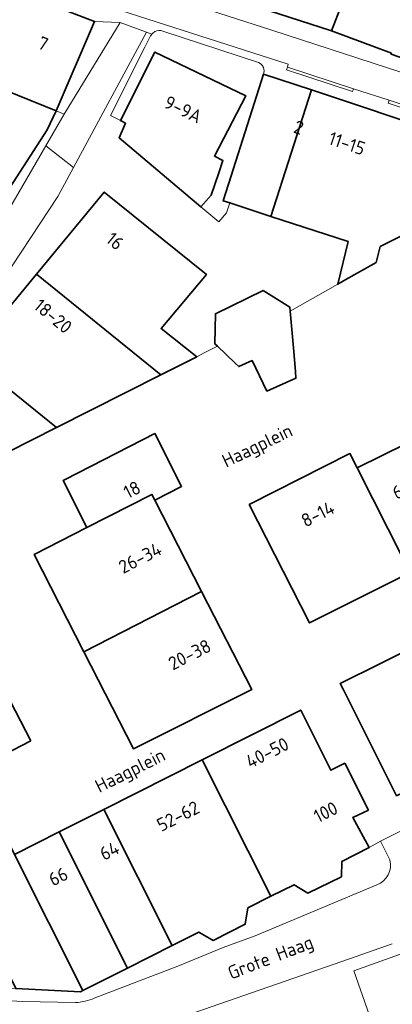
# Model space of a CAD drawing. Header units: metres. Extents: x 152391 to 157968, y 462336 to 467280.
# Tile 46 of 256: x 155043 to 155081, y 462735 to 462835. Entities that reach past the tile are written whole.
import ezdxf
from ezdxf.enums import TextEntityAlignment as Align

# ---------------------------------------------------------------- set-up
doc = ezdxf.new("R2010")
doc.units = ezdxf.units.M
doc.header["$LTSCALE"] = 0.75
for name, color, linetype, lineweight in [('B-WE-IE-TERREINAFSCHEIDING_KUNSTMATIG_MUUR-GV', 251, 'Continuous', 18), ('B-WE-OG-BEBOUWING-GV', 6, 'Continuous', 35), ('B-WE-OG-BEBOUWING-T18', 1, 'Continuous', 18), ('B-WE-OG-TOPOGRAFIE-T18', 1, 'Continuous', 18), ('B-WE-VH-VERHARDING_STRAATBAKSTEEN-GV', 251, 'Continuous', 18)]:
    doc.layers.add(name, color=color, linetype=linetype, lineweight=lineweight)
doc.styles.add('NLCS-ISO-M750-T18', font='NLCS-ISO.ttf', dxfattribs={"height": 1.35})

msp = doc.modelspace()

# ---------------------------------------------------------------- linework, layer by layer
at = {"layer": 'B-WE-IE-TERREINAFSCHEIDING_KUNSTMATIG_MUUR-GV'}
for points in [[(155070.142, 462829.784), (155070.043, 462829.485), (155076.735, 462827.29), (155076.834, 462827.589)], [(155080.463, 462826.409), (155080.365, 462826.11), (155088.32, 462823.494), (155088.418, 462823.793)]]:
    msp.add_lwpolyline(points, close=True, dxfattribs=at)
at = {"layer": 'B-WE-OG-BEBOUWING-GV'}
for points in [[(155077.755, 462841.585), (155077.887, 462841.927), (155073.815, 462843.478), (155069.885, 462844.976), (155069.764, 462844.674), (155066.243, 462836.163), (155074.526, 462833.478), (155074.619, 462833.445)], [(155077.755, 462841.585), (155074.619, 462833.445), (155080.675, 462831.188), (155080.642, 462831.093), (155085.997, 462829.221), (155086.03, 462829.316), (155091.804, 462827.279), (155091.791, 462827.247), (155091.991, 462827.165), (155094.958, 462835.039), (155095.126, 462835.485), (155094.901, 462835.564), (155086.217, 462838.614), (155086.123, 462838.367), (155080.207, 462840.601), (155080.249, 462840.71)], [(155046.737, 462825.343), (155038.85, 462828.511), (155040.241, 462832.121), (155033.833, 462834.766), (155031.792, 462830.04), (155016.086, 462840.416), (155014.053, 462834.116), (155027.687, 462824.505), (155040.619, 462815.393), (155045.804, 462823.402)], [(155040.241, 462832.121), (155038.85, 462828.511), (155046.737, 462825.343), (155050.629, 462834.402), (155042.408, 462837.571), (155042.373, 462837.486)], [(155061.379, 462815.624), (155062.412, 462816.788), (155063.188, 462819.062), (155063.618, 462820.321), (155062.75, 462820.759), (155065.934, 462826.868), (155056.731, 462831.308), (155053.239, 462824.355), (155053.766, 462824.076), (155053.117, 462822.589)], [(155064.449, 462818.741), (155063.646, 462816.215), (155064.316, 462815.996), (155068.468, 462814.639), (155072.575, 462827.455), (155067.73, 462829.069)], [(155072.575, 462827.455), (155068.468, 462814.639), (155076.288, 462812.082), (155075.239, 462807.756), (155076.076, 462808.232), (155078.592, 462809.664), (155079.138, 462809.975), (155079.536, 462811.58), (155085.457, 462814.567), (155086.241, 462817.014), (155087.329, 462820.409), (155086.03, 462822.973)], [(155044.726, 462808.769), (155057.343, 462798.568), (155060.976, 462800.404), (155057.357, 462803.272), (155061.947, 462808.734), (155051.597, 462817.102)], [(155037.855, 462800.436), (155046.773, 462793.225), (155057.343, 462798.568), (155044.726, 462808.769)], [(155063.074, 462801.464), (155064.854, 462799.762), (155065.215, 462799.416), (155066.563, 462800.017), (155068.066, 462796.919), (155071.014, 462798.222), (155070.96, 462798.862), (155070.784, 462800.948), (155070.44, 462805.025), (155070.406, 462805.422), (155067.705, 462807.119), (155062.859, 462804.764), (155062.812, 462801.714)], [(155029.485, 462784.487), (155046.773, 462793.225), (155037.855, 462800.436), (155031.129, 462792.279), (155027.633, 462788.134), (155028.84, 462785.757)], [(155049.835, 462783.099), (155056.431, 462786.441), (155056.73, 462785.856), (155059.429, 462787.259), (155056.723, 462792.606), (155047.64, 462787.954), (155047.43, 462787.846)], [(155081.932, 462779.783), (155086.754, 462782.139), (155082.148, 462791.566), (155077.223, 462789.129)], [(155081.932, 462779.783), (155077.223, 462789.129), (155076.471, 462790.578), (155066.279, 462785.417), (155070.593, 462776.95), (155072.391, 462773.422), (155082.583, 462778.533)], [(155056.73, 462785.856), (155056.431, 462786.441), (155049.835, 462783.099), (155044.489, 462780.342), (155049.524, 462770.497), (155061.464, 462776.604)], [(155061.464, 462776.604), (155049.524, 462770.497), (155054.559, 462760.652), (155066.549, 462766.666)], [(155091.151, 462760.867), (155085.442, 462772.25), (155079.56, 462769.308), (155075.497, 462767.276), (155075.786, 462766.699), (155081.208, 462755.881)], [(155044.16, 462761.442), (155042.103, 462765.445), (155039.321, 462770.858), (155028.067, 462765.112), (155034.021, 462753.33), (155036.818, 462754.783), (155035.816, 462757.182), (155038.454, 462758.529)], [(155078.36, 462754.428), (155075.955, 462759.175), (155074.557, 462758.474), (155071.5, 462764.571), (155061.53, 462759.537), (155068.472, 462745.693), (155070.82, 462746.87), (155072.221, 462746.021), (155075.618, 462747.675), (155075.666, 462749.225), (155078.415, 462750.628), (155076.761, 462753.676)], [(155051.559, 462754.502), (155058.481, 462740.696), (155061.177, 462742.059), (155062.628, 462741.21), (155065.875, 462742.864), (155066.123, 462744.515), (155068.472, 462745.693), (155061.53, 462759.537)], [(155058.481, 462740.696), (155051.559, 462754.502), (155047.039, 462752.22), (155053.963, 462738.411)], [(155049.447, 462736.127), (155053.963, 462738.411), (155047.039, 462752.22), (155042.522, 462749.939)], [(155038.329, 462742.231), (155040.086, 462738.685), (155041.235, 462739.287), (155042.637, 462736.338), (155049.186, 462735.995), (155049.447, 462736.127), (155042.522, 462749.939), (155041.871, 462751.288), (155036.376, 462748.532), (155037.701, 462745.986), (155039.08, 462743.335), (155037.981, 462742.934)]]:
    msp.add_lwpolyline(points, close=True, dxfattribs=at)
at = {"layer": 'B-WE-VH-VERHARDING_STRAATBAKSTEEN-GV'}
for points in [[(155048.76, 462840.168), (155042.061, 462842.741), (155034.448, 462845.839), (155021.23, 462851.491), (155020.466, 462849.068), (155043.079, 462839.523), (155053.279, 462835.506), (155070.235, 462830.069), (155070.142, 462829.784), (155076.834, 462827.589)], [(155048.76, 462840.168), (155042.061, 462842.741), (155034.448, 462845.839), (155021.23, 462851.491), (155020.466, 462849.068), (155043.079, 462839.523), (155053.279, 462835.506), (155070.235, 462830.069), (155070.142, 462829.784), (155076.834, 462827.589)], [(155053.418, 462838.434), (155068.567, 462833.512), (155093.352, 462825.432)], [(155093.352, 462825.432), (155068.567, 462833.512), (155053.418, 462838.434)], [(155053.418, 462838.434), (155068.567, 462833.512), (155093.352, 462825.432)], [(155093.352, 462825.432), (155068.567, 462833.512), (155053.418, 462838.434)], [(155042.408, 462837.571), (155050.629, 462834.402), (155053.212, 462834.31), (155055.888, 462833.319), (155056.415, 462833.12)], [(155042.408, 462837.571), (155050.629, 462834.402), (155053.212, 462834.31), (155055.888, 462833.319), (155056.415, 462833.12)], [(155088.32, 462823.494), (155080.365, 462826.11), (155080.463, 462826.409), (155076.834, 462827.589), (155076.735, 462827.29), (155070.043, 462829.485), (155070.142, 462829.784), (155070.235, 462830.069), (155053.279, 462835.506)], [(155088.32, 462823.494), (155080.365, 462826.11), (155080.463, 462826.409), (155076.834, 462827.589), (155076.735, 462827.29), (155070.043, 462829.485), (155070.142, 462829.784), (155070.235, 462830.069), (155053.279, 462835.506)], [(155085.997, 462829.221), (155080.642, 462831.093), (155080.675, 462831.188), (155074.619, 462833.445), (155074.526, 462833.478), (155066.243, 462836.163)], [(155085.997, 462829.221), (155080.642, 462831.093), (155080.675, 462831.188), (155074.619, 462833.445), (155074.526, 462833.478), (155066.243, 462836.163)], [(155056.415, 462833.12), (155055.888, 462833.319), (155048.501, 462819.599), (155046.91, 462816.643), (155040.421, 462806.839), (155022.391, 462783.665), (155018.256, 462778.573)], [(155056.415, 462833.12), (155055.888, 462833.319), (155048.501, 462819.599), (155046.91, 462816.643), (155040.421, 462806.839), (155022.391, 462783.665), (155018.256, 462778.573)], [(155057.515, 462833.431), (155067.222, 462830.24)], [(155057.515, 462833.431), (155067.222, 462830.24)], [(155060.976, 462800.404), (155061.798, 462800.819), (155063.074, 462801.464), (155062.812, 462801.714), (155062.859, 462804.764), (155067.705, 462807.119), (155070.406, 462805.422), (155070.44, 462805.025), (155075.239, 462807.756), (155076.288, 462812.082), (155068.468, 462814.639), (155064.316, 462815.996), (155063.988, 462814.993), (155063.192, 462814.096), (155061.379, 462815.624), (155053.117, 462822.589), (155053.766, 462824.076), (155053.239, 462824.355), (155052.228, 462824.862), (155055.709, 462831.8), (155056.277, 462832.932)], [(155060.976, 462800.404), (155061.798, 462800.819), (155063.074, 462801.464), (155062.812, 462801.714), (155062.859, 462804.764), (155067.705, 462807.119), (155070.406, 462805.422), (155070.44, 462805.025), (155075.239, 462807.756), (155076.288, 462812.082), (155068.468, 462814.639), (155064.316, 462815.996), (155063.988, 462814.993), (155063.192, 462814.096), (155061.379, 462815.624), (155053.117, 462822.589), (155053.766, 462824.076), (155053.239, 462824.355), (155052.228, 462824.862), (155055.709, 462831.8), (155056.277, 462832.932)], [(155067.73, 462829.069), (155072.575, 462827.455), (155086.03, 462822.973)], [(155067.73, 462829.069), (155072.575, 462827.455), (155086.03, 462822.973)], [(155076.834, 462827.589), (155080.463, 462826.409), (155088.418, 462823.793)], [(155076.834, 462827.589), (155080.463, 462826.409), (155088.418, 462823.793)], [(155029.038, 462743.384), (155019.732, 462761.852), (155016.639, 462760.519), (155006.412, 462770.248), (155024.983, 462792.406), (155028.793, 462796.95), (155030.159, 462798.857), (155030.782, 462799.725), (155032.248, 462801.612), (155034.172, 462804.088), (155040.996, 462813.753), (155045.689, 462821.808), (155047.55, 462825.003), (155046.737, 462825.343), (155045.804, 462823.402), (155040.619, 462815.393), (155040.552, 462815.29), (155036.841, 462810.035)], [(155029.038, 462743.384), (155019.732, 462761.852), (155016.639, 462760.519), (155006.412, 462770.248), (155024.983, 462792.406), (155028.793, 462796.95), (155030.159, 462798.857), (155030.782, 462799.725), (155032.248, 462801.612), (155034.172, 462804.088), (155040.996, 462813.753), (155045.689, 462821.808), (155047.55, 462825.003), (155046.737, 462825.343), (155045.804, 462823.402), (155040.619, 462815.393), (155040.552, 462815.29), (155036.841, 462810.035)], [(155018.256, 462778.573), (155022.391, 462783.665), (155040.421, 462806.839), (155046.91, 462816.643), (155048.501, 462819.599), (155045.689, 462821.808), (155040.996, 462813.753), (155034.172, 462804.088), (155032.248, 462801.612), (155030.782, 462799.725), (155030.159, 462798.857)], [(155018.256, 462778.573), (155022.391, 462783.665), (155040.421, 462806.839), (155046.91, 462816.643), (155048.501, 462819.599), (155045.689, 462821.808), (155040.996, 462813.753), (155034.172, 462804.088), (155032.248, 462801.612), (155030.782, 462799.725), (155030.159, 462798.857)], [(155018.061, 462778.341), (155017.801, 462778.031), (155018.649, 462776.359), (155021.647, 462777.817), (155023.181, 462778.58), (155022.556, 462779.836), (155025.444, 462781.192), (155024.913, 462782.343), (155025.911, 462782.811), (155025.301, 462784.021), (155028.84, 462785.757), (155027.633, 462788.134), (155031.129, 462792.279), (155037.855, 462800.436), (155044.726, 462808.769), (155051.597, 462817.102), (155061.947, 462808.734), (155057.357, 462803.272), (155060.976, 462800.404)], [(155018.061, 462778.341), (155017.801, 462778.031), (155018.649, 462776.359), (155021.647, 462777.817), (155023.181, 462778.58), (155022.556, 462779.836), (155025.444, 462781.192), (155024.913, 462782.343), (155025.911, 462782.811), (155025.301, 462784.021), (155028.84, 462785.757), (155027.633, 462788.134), (155031.129, 462792.279), (155037.855, 462800.436), (155044.726, 462808.769), (155051.597, 462817.102), (155061.947, 462808.734), (155057.357, 462803.272), (155060.976, 462800.404)], [(155087.978, 462754.498), (155087.582, 462755.288), (155079.59, 462751.281), (155079.578, 462751.274)], [(155087.978, 462754.498), (155087.582, 462755.288), (155079.59, 462751.281), (155079.578, 462751.274)], [(155080.534, 462749.372), (155080.533, 462749.377), (155079.578, 462751.274), (155078.415, 462750.628), (155075.666, 462749.225), (155075.618, 462747.675), (155072.221, 462746.021), (155070.82, 462746.87), (155068.472, 462745.693), (155066.123, 462744.515), (155065.875, 462742.864), (155062.628, 462741.21), (155061.177, 462742.059), (155058.481, 462740.696), (155053.963, 462738.411), (155049.447, 462736.127), (155049.186, 462735.995), (155042.637, 462736.338), (155039.887, 462736.514), (155037.097, 462736.701), (155035.095, 462736.836), (155035.049, 462735.501), (155043.333, 462735.011), (155048.679, 462734.919)], [(155080.534, 462749.372), (155080.533, 462749.377), (155079.578, 462751.274), (155078.415, 462750.628), (155075.666, 462749.225), (155075.618, 462747.675), (155072.221, 462746.021), (155070.82, 462746.87), (155068.472, 462745.693), (155066.123, 462744.515), (155065.875, 462742.864), (155062.628, 462741.21), (155061.177, 462742.059), (155058.481, 462740.696), (155053.963, 462738.411), (155049.447, 462736.127), (155049.186, 462735.995), (155042.637, 462736.338), (155039.887, 462736.514), (155037.097, 462736.701), (155035.095, 462736.836), (155035.049, 462735.501), (155043.333, 462735.011), (155048.679, 462734.919)], [(155079.578, 462751.274), (155080.533, 462749.377), (155080.534, 462749.372)], [(155079.578, 462751.274), (155080.533, 462749.377), (155080.534, 462749.372)], [(155050.595, 462735.366), (155059.053, 462738.611), (155063.626, 462740.485), (155066.889, 462741.684), (155079.216, 462746.864)], [(155079.216, 462746.864), (155066.889, 462741.684), (155063.626, 462740.485), (155059.053, 462738.611), (155050.595, 462735.366)], [(155050.595, 462735.366), (155059.053, 462738.611), (155063.626, 462740.485), (155066.889, 462741.684), (155079.216, 462746.864)], [(155079.216, 462746.864), (155066.889, 462741.684), (155063.626, 462740.485), (155059.053, 462738.611), (155050.595, 462735.366)], [(155084.689, 462742.407), (155084.16, 462742.175), (155084.67, 462741.07), (155082.35, 462740.092), (155076.857, 462738.141), (155079.143, 462731.673), (155079.57, 462731.374), (155077.748, 462728.854), (155077.918, 462728.731), (155080.299, 462727.008), (155081.547, 462728.734), (155082.812, 462730.47), (155085.565, 462734.245), (155086.734, 462734.888), (155087.98, 462735.205), (155088.984, 462735.206), (155090.579, 462733.938), (155092.805, 462733.067), (155100.252, 462731.719), (155100.495, 462733.012)], [(155084.689, 462742.407), (155084.16, 462742.175), (155084.67, 462741.07), (155082.35, 462740.092), (155076.857, 462738.141), (155079.143, 462731.673), (155079.57, 462731.374), (155077.748, 462728.854), (155077.918, 462728.731), (155080.299, 462727.008), (155081.547, 462728.734), (155082.812, 462730.47), (155085.565, 462734.245), (155086.734, 462734.888), (155087.98, 462735.205), (155088.984, 462735.206), (155090.579, 462733.938), (155092.805, 462733.067), (155100.252, 462731.719), (155100.495, 462733.012)], [(155079.143, 462731.673), (155076.857, 462738.141), (155082.35, 462740.092), (155084.67, 462741.07), (155084.16, 462742.175)], [(155079.143, 462731.673), (155076.857, 462738.141), (155082.35, 462740.092), (155084.67, 462741.07), (155084.16, 462742.175)], [(155054.246, 462731.638), (155076.427, 462739.36), (155080.766, 462740.86)], [(155080.766, 462740.86), (155076.427, 462739.36), (155054.246, 462731.638)], [(155054.246, 462731.638), (155076.427, 462739.36), (155080.766, 462740.86)], [(155080.766, 462740.86), (155076.427, 462739.36), (155054.246, 462731.638)], [(155048.679, 462734.919), (155043.333, 462735.011), (155035.049, 462735.501), (155029.428, 462736.01), (155001.203, 462738.788), (155000, 462738.929)], [(155048.679, 462734.919), (155043.333, 462735.011), (155035.049, 462735.501), (155029.428, 462736.01), (155001.203, 462738.788), (155000, 462738.929)]]:
    msp.add_lwpolyline(points, dxfattribs=at)
for points in [[(155046.737, 462825.343), (155047.55, 462825.003), (155053.212, 462834.31), (155050.629, 462834.402)], [(155046.737, 462825.343), (155047.55, 462825.003), (155053.212, 462834.31), (155050.629, 462834.402)], [(155053.212, 462834.31), (155047.55, 462825.003), (155045.689, 462821.808), (155048.501, 462819.599), (155055.888, 462833.319)], [(155053.212, 462834.31), (155047.55, 462825.003), (155045.689, 462821.808), (155048.501, 462819.599), (155055.888, 462833.319)]]:
    msp.add_lwpolyline(points, close=True, dxfattribs=at)
for points in [[(155056.415, 462833.12, -0.0792), (155056.724, 462833.378)], [(155056.415, 462833.12, -0.0792), (155056.724, 462833.378)], [(155056.724, 462833.378, -0.201041), (155057.515, 462833.431)], [(155056.724, 462833.378, -0.201041), (155057.515, 462833.431)], [(155056.277, 462832.932, -0.042877), (155056.415, 462833.12)], [(155056.277, 462832.932, -0.042877), (155056.415, 462833.12)], [(155067.222, 462830.24, -0.197592), (155067.721, 462829.742)], [(155067.222, 462830.24, -0.197592), (155067.721, 462829.742)], [(155067.721, 462829.742, -0.185722), (155067.73, 462829.069)], [(155067.721, 462829.742, -0.185722), (155067.73, 462829.069)], [(155079.216, 462746.864, 0.38049), (155080.534, 462749.372)], [(155080.534, 462749.372, -0.38049), (155079.216, 462746.864)], [(155079.216, 462746.864, 0.38049), (155080.534, 462749.372)], [(155080.534, 462749.372, -0.38049), (155079.216, 462746.864)], [(155048.679, 462734.919, 0.08606), (155050.595, 462735.366)], [(155050.595, 462735.366, -0.08606), (155048.679, 462734.919)], [(155048.679, 462734.919, 0.08606), (155050.595, 462735.366)], [(155050.595, 462735.366, -0.08606), (155048.679, 462734.919)]]:
    msp.add_lwpolyline(points, format="xyb", dxfattribs=at)

# ---------------------------------------------------------------- texts
at = {"layer": 'B-WE-OG-BEBOUWING-T18', "style": 'NLCS-ISO-M750-T18'}
for s, rotation, p in [('7', 338.5, (155045.41, 462832.158)), ('9-9A', 334.2, (155059.588, 462825.489)), ('2', 341.6, (155071.3, 462823.664)), ('11-15', 341.6, (155076.18, 462822.038)), ('16', 320.5, (155052.686, 462812.135)), ('18-20', 320.5, (155046.414, 462804.529)), ('18', 27.1, (155054.412, 462786.928)), ('6', 26.3, (155081.32, 462786.693)), ('8-14', 26.9, (155073.222, 462784.449)), ('26-34', 27.1, (155055.233, 462780.001)), ('20-38', 27.1, (155060.247, 462770.202)), ('40-50', 26.8, (155068.107, 462760.254)), ('52-62', 26.8, (155059.078, 462753.818)), ('100', 26.8, (155074.022, 462754.23)), ('64', 26.8, (155052.126, 462750.307)), ('66', 26.8, (155046.943, 462747.691))]:
    msp.add_text(s, height=1.35, rotation=rotation, dxfattribs=at).set_placement(p, align=Align.MIDDLE)
at = {"layer": 'B-WE-OG-TOPOGRAFIE-T18', "style": 'NLCS-ISO-M750-T18'}
for s, rotation, p in [('Haagplein', 25.8, (155067.174, 462791.218)), ('Haagplein', 26.6, (155054.306, 462758.278)), ('Grote Haag', 21.2, (155068.51, 462739.314))]:
    msp.add_text(s, height=1.35, rotation=rotation, dxfattribs=at).set_placement(p, align=Align.MIDDLE)

doc.saveas('drawing.dxf')
